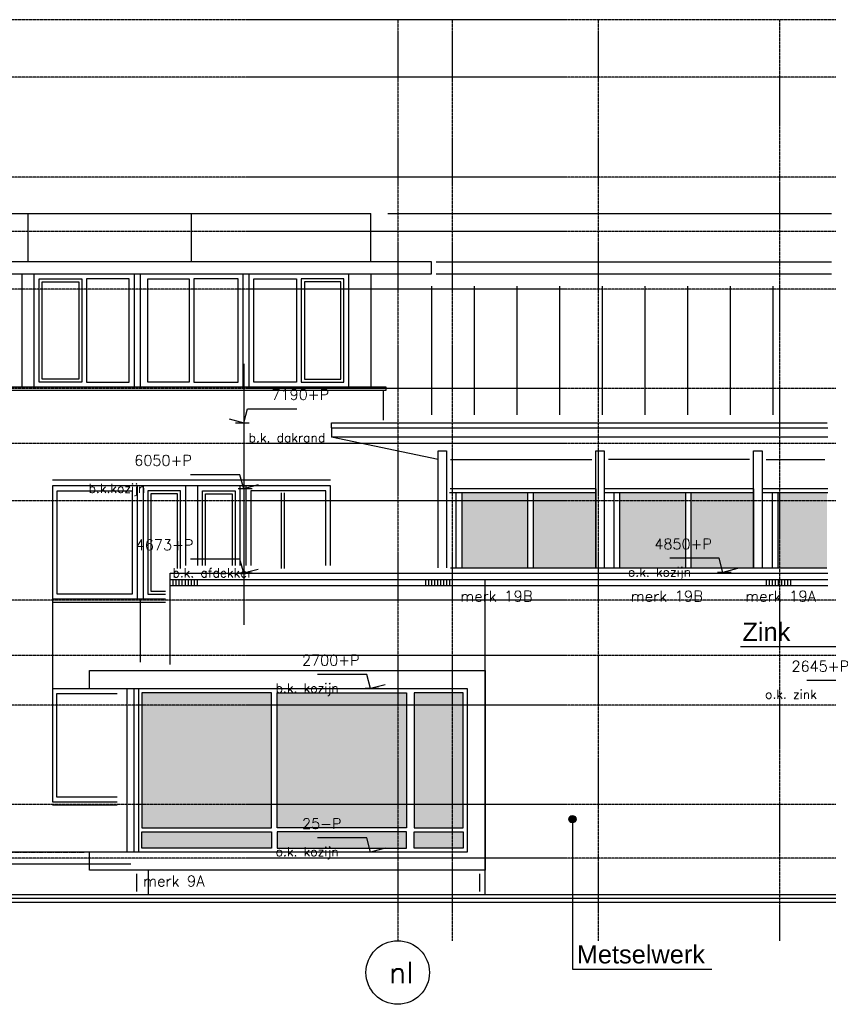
# Model space of a CAD drawing. Extents: x -541908 to 43837, y -41121 to 66863.
# Tile 38 of 41: x -38169 to -24803, y -37917 to -21653. Entities that reach past the tile are written whole.
import ezdxf

# ---------------------------------------------------------------- set-up
doc = ezdxf.new("R2010")
doc.units = 0
doc.header["$LTSCALE"] = 10
doc.header["$MEASUREMENT"] = 0
for name, pattern in [('DASHDOT', [1, 0.5, -0.25, 0, -0.25]), ('DD1', [2.66667, 1.66667, -0.5, 0, -0.5]), ('HIDDEN', [0.375, 0.25, -0.125])]:
    doc.linetypes.add(name, pattern=pattern)
doc.layers.get('0').update_dxf_attribs({"linetype": 'CONTINUOUS'})
for name, color, linetype in [('_DILLATATIES', 8, 'HIDDEN'), ('_GEVELBESTAAND', 7, 'CONTINUOUS'), ('_MATERIAAL_GEVELS', 3, 'CONTINUOUS'), ('A--01A1_ACEER', 1, 'CONTINUOUS'), ('A--L$1A-_RASTER_NR_06', 81, 'CONTINUOUS'), ('A--L$1A-_RASTER_NR_10', 171, 'CONTINUOUS'), ('A--L$7A-_STRAMIEN', 1, 'DASHDOT'), ('A--L$7A1-_STRAMIEN', 1, 'CONTINUOUS'), ('A--L$7A3-_STRAMIEN', 3, 'CONTINUOUS'), ('A--L$7AC3-_STRAMIEN', 3, 'DASHDOT'), ('A--L21G1_BUITENWAND', 1, 'CONTINUOUS'), ('A--L21G2_BUITENWAND', 2, 'CONTINUOUS'), ('A--L21G3_BUITENWAND', 3, 'CONTINUOUS'), ('A--L21GC3_BUITENWAND', 3, 'HIDDEN'), ('A--L31G1_BUITENKOZIJN', 1, 'CONTINUOUS'), ('A--L31G2_BUITENKOZIJN', 2, 'CONTINUOUS'), ('A--M01A1_MAATVOERING', 1, 'CONTINUOUS'), ('A--M01B1_HOOGTE_MAATV', 1, 'CONTINUOUS'), ('A--T$7A8-_STRAMIEN', 8, 'DASHDOT'), ('A--T01B2_HOOGTE_MAATV', 2, 'CONTINUOUS'), ('A--T01B3_HOOGTE_MAATV', 3, 'CONTINUOUS'), ('STRAMIEN', 1, 'DD1'), ('TEKST_KOZIJNMERK', 2, 'CONTINUOUS')]:
    doc.layers.add(name, color=color, linetype=linetype)
doc.styles.add('HIEMSTRA', font='romans.shx')
doc.styles.add('HOOGTEXT', font='ROMANS.shx', dxfattribs={"height": 2.5})
doc.styles.add('PRES35', font='ARIALBD0.TTF', dxfattribs={"height": 3.5})

# ---------------------------------------------------------------- blocks, each defined once
blk = doc.blocks.new('HOOGTEP')
at = {"layer": 'A--M01A1_MAATVOERING'}
for p, q in [((0, 0), (0.62, 2.33)), ((0.62, 2.33), (8.79, 2.33)), ((-2.41, 0.65), (0, 0))]:
    blk.add_line(p, q, dxfattribs=at)
at = {"layer": 'A--M01B1_HOOGTE_MAATV'}
blk.add_line((-1.38, 0), (0.91, 0), dxfattribs=at)
at = {"layer": 'A--T01B2_HOOGTE_MAATV', "style": 'HOOGTEXT', "flags": 4}
blk.add_attdef('TEKST', (1.84, -0.67), '', height=1.5, dxfattribs=at)
at = {"layer": 'A--T01B3_HOOGTE_MAATV', "style": 'HOOGTEXT', "flags": 4}
blk.add_attdef('HOOGTE', (1.67, 3.82), '', height=1.75, dxfattribs=at)

msp = doc.modelspace()

# ---------------------------------------------------------------- hatches: boundary and pattern name
at = {"layer": '_MATERIAAL_GEVELS'}
msp.add_hatch(color=1, dxfattribs=at).paths.add_polyline_path([(-28972.9, -34857.7, 1), (-29092.9, -34857.7, 1)])
at = {"layer": 'A--L$1A-_RASTER_NR_06'}
h = msp.add_hatch(color=256, dxfattribs=at)
h.paths.add_polyline_path([(-24825.9, -29602.7), (-24825.9, -29469.5), (-25631.2, -29469.5), (-25631.2, -29602.7)])
h.paths.add_polyline_path([(-25631.2, -30707.7), (-24825.9, -30707.7), (-24825.9, -29602.7), (-25631.2, -29602.7)])
h.paths.add_polyline_path([(-26037.6, -29602.7), (-26037.6, -29469.5), (-27068.4, -29469.5), (-27068.4, -29602.7)])
h.paths.add_polyline_path([(-26037.6, -30707.7), (-26037.6, -29602.7), (-27068.4, -29602.7), (-27068.4, -30707.7)])
h.paths.add_polyline_path([(-28248.1, -29602.7), (-28248.1, -30707.7), (-27160.2, -30707.7), (-27160.2, -29602.7)])
h.paths.add_polyline_path([(-28248.1, -29469.5), (-28248.1, -29602.7), (-27160.2, -29602.7), (-27160.2, -29469.5)])
h.paths.add_polyline_path([(-28645.6, -29469.5), (-29676.9, -29469.5), (-29676.9, -29602.7), (-28645.6, -29602.7)])
h.paths.add_polyline_path([(-29676.9, -29602.7), (-29676.9, -30707.7), (-28645.6, -30707.7), (-28645.6, -29602.7)])
h.paths.add_polyline_path([(-30856.6, -29602.7), (-30856.6, -30707.7), (-29768.7, -30707.7), (-29768.7, -29602.7)])
h.paths.add_polyline_path([(-30856.6, -29469.5), (-30856.6, -29602.7), (-29768.7, -29602.7), (-29768.7, -29469.5)])
at = {"layer": 'A--L$1A-_RASTER_NR_10'}
h = msp.add_hatch(color=256, dxfattribs=at)
h.paths.add_polyline_path([(-31650.2, -35002.9), (-30839.2, -35002.9), (-30839.2, -32769.8), (-31650.2, -32769.8)])
h.paths.add_polyline_path([(-34008.8, -35002.9), (-34008.8, -32769.8), (-36150.2, -32769.8), (-36150.2, -35002.8)])
h.paths.add_polyline_path([(-34008.8, -35335.8), (-34008.8, -35069.9), (-36150.2, -35069.8), (-36150.2, -35335.8)])
h.paths.add_polyline_path([(-30839.2, -35335.8), (-30839.2, -35069.9), (-31650.2, -35069.9), (-31650.2, -35335.8)])
h = msp.add_hatch(color=256, dxfattribs=at)
h.paths.add_polyline_path([(-31772.5, -35069.8), (-33913.8, -35069.9), (-33913.8, -35335.8), (-31772.5, -35335.8)])
edge = h.paths.add_edge_path()
edge.add_line((-31772.3, -35002.8), (-33913.8, -35002.9))
edge.add_line((-33913.8, -35002.9), (-33913.8, -32769.8))
edge.add_line((-33913.8, -32769.8), (-31772.5, -32769.8))
edge.add_line((-31772.5, -32769.8), (-31772.5, -35002.8))
h = msp.add_hatch(color=256, dxfattribs=at)
h.paths.add_polyline_path([(-31772.5, -32977.7), (-33913.8, -32977.7), (-33913.8, -34617.7), (-31772.5, -34617.7)])
h.paths.add_polyline_path([(-31772.5, -32769.8), (-33913.8, -32769.8), (-33913.8, -32977.7), (-31772.5, -32977.7)])
h.paths.add_polyline_path([(-31772.5, -34617.7), (-33913.8, -34617.7), (-33913.8, -35002.9), (-31772.5, -35002.8)])

# ---------------------------------------------------------------- linework, layer by layer
at = {"layer": '_DILLATATIES'}
msp.add_line((-30472.2, -36102.8, 8.4), (-30472.2, -30897.7, -10.7), dxfattribs=at)
at = {"layer": '_GEVELBESTAAND'}
for p, q in [((-48993.9, -24852.8, -10.7), (-32361.9, -24852.8, -10.7)), ((-38028.6, -25652.8, -10.7), (-38028.6, -24852.8, -10.7)), ((-35328.6, -25652.8, -10.7), (-35328.6, -24852.8, -10.7)), ((-32361.9, -25652.8, -10.7), (-32361.9, -24852.8, -10.7)), ((-31361.9, -25852.8, -10.7), (-31361.9, -25652.8, -10.7)), ((-38128.6, -27722.8, -10.7), (-38128.6, -25852.8, -10.7)), ((-37928.6, -27722.8, -10.7), (-37928.6, -25852.8, -10.7)), ((-36278.6, -25852.8, -10.7), (-36278.6, -27722.8, -10.7)), ((-36178.6, -25852.8, -10.7), (-36178.6, -27722.8, -10.7)), ((-34478.6, -25852.8, -10.7), (-34478.6, -27722.8, -10.7)), ((-34378.6, -25852.8, -10.7), (-34378.6, -27722.8, -10.7)), ((-32728.6, -27722.8, -10.7), (-32728.6, -25852.8, -10.7)), ((-32361.9, -25852.8, -10.7), (-32361.9, -27722.8, -10.7)), ((-32161.9, -27772.8, -10.7), (-32161.9, -28265.8, -10.7)), ((-36228.6, -29352.8, -10.7), (-36228.6, -31222.8, -10.7)), ((-36128.6, -29352.8, -10.7), (-36128.6, -31222.8, -10.7)), ((-35428.6, -29352.8, -10.7), (-35428.6, -30671.2, -11.6)), ((-35228.6, -29352.8, -10.7), (-35228.6, -30671.2, -11.6)), ((-34528.6, -29352.8, -10.7), (-34528.6, -30669.9, -11.6)), ((-34428.6, -29352.8, -10.7), (-34428.6, -30669.9, -11.6)), ((-35760.6, -31222.8, -10.7), (-37632.4, -31222.8, -10.7)), ((-37628.6, -32702.8, -10.7), (-37015.1, -32702.8, -10.7))]:
    msp.add_line(p, q, dxfattribs=at)
at = {"layer": '_GEVELBESTAAND', "color": 1}
for p, q in [((-37628.6, -29252.8, -10.7), (-33028.6, -29252.8, -10.7)), ((-36178.6, -31222.8, -10.7), (-36178.6, -32262.7, -10.7)), ((-37632.4, -31272.8, -10.7), (-35760.6, -31272.8, -10.7)), ((-37628.6, -34622.8, -10.7), (-36559.6, -34622.8, -10.7)), ((-36329.6, -35402.8, -10.7), (-49168.9, -35402.8, -10.7)), ((-36329.6, -35602.8, -10.7), (-49168.9, -35602.8, -10.7))]:
    msp.add_line(p, q, dxfattribs=at)
at = {"layer": '_GEVELBESTAAND', "elevation": -10.7}
msp.add_lwpolyline([(-31361.9, -25652.8), (-50193.9, -25652.8), (-50193.9, -25852.8), (-31361.9, -25852.8)], dxfattribs=at)
at = {"layer": '_GEVELBESTAAND', "color": 1, "elevation": -10.7}
for points in [[(-37848.6, -25932.8), (-37143.6, -25932.8), (-37143.6, -27642.8), (-37848.6, -27642.8)], [(-37798.6, -25982.8), (-37193.6, -25982.8), (-37193.6, -27592.8), (-37798.6, -27592.8)], [(-36358.6, -25932.8), (-37063.6, -25932.8), (-37063.6, -27642.8), (-36358.6, -27642.8)], [(-36048.6, -25932.8), (-35368.6, -25932.8), (-35368.6, -27642.8), (-36048.6, -27642.8)], [(-34558.6, -25932.8), (-35288.6, -25932.8), (-35288.6, -27642.8), (-34558.6, -27642.8)], [(-34298.6, -25932.8), (-33593.6, -25932.8), (-33593.6, -27642.8), (-34298.6, -27642.8)], [(-32808.6, -25932.8), (-33513.6, -25932.8), (-33513.6, -27642.8), (-32808.6, -27642.8)], [(-32858.6, -25982.8), (-33463.6, -25982.8), (-33463.6, -27592.8), (-32858.6, -27592.8)], [(-36308.6, -29432.8), (-36308.6, -31142.8), (-37548.6, -31142.8), (-37548.6, -29432.8)]]:
    msp.add_lwpolyline(points, close=True, dxfattribs=at)
at = {"layer": '_GEVELBESTAAND', "color": 2, "elevation": -10.7}
msp.add_lwpolyline([(-32111.9, -27722.8), (-49243.9, -27722.8), (-49243.9, -27772.8), (-32111.9, -27772.8)], close=True, dxfattribs=at)
msp.add_lwpolyline([(-33028.6, -30669.9), (-33028.6, -29352.8), (-37628.6, -29352.8), (-37628.6, -34572.8), (-36559.6, -34572.8)], dxfattribs=at)
at = {"layer": '_GEVELBESTAAND', "color": 1, "elevation": -10.7}
for points in [[(-35508.6, -30717.7), (-35508.6, -29432.8), (-36048.6, -29432.8), (-36048.6, -31142.8), (-35760.6, -31142.8)], [(-35148.6, -30669.9), (-35148.6, -29432.8), (-34608.6, -29432.8), (-34608.6, -30669.9)], [(-33108.6, -30669.9), (-33108.6, -29432.8), (-34348.6, -29432.8), (-34348.6, -30669.9)], [(-35558.6, -30717.7), (-35558.6, -29482.8), (-35998.6, -29482.8), (-35998.6, -31092.8), (-35760.6, -31092.8)], [(-35098.6, -30669.9), (-35098.6, -29482.8), (-34658.6, -29482.8), (-34658.6, -30669.9)], [(-36559.6, -34492.8), (-37552.4, -34492.8), (-37552.4, -32782.8), (-36559.6, -32782.8)]]:
    msp.add_lwpolyline(points, dxfattribs=at)
at = {"layer": '_GEVELBESTAAND', "color": 4, "linetype": 'Continuous', "ltscale": 10, "elevation": -10.7}
msp.add_lwpolyline([(-60699.7, -36102.8), (-27228.6, -36102.8)], dxfattribs=at)
at = {"layer": '_MATERIAAL_GEVELS', "color": 1}
for p, q in [((-24130.7, -32010.9, 8.4), (-26252.5, -32010.2, 8.4)), ((-29032.9, -37337.8, 8.4), (-26729.3, -37337.8, 8.4))]:
    msp.add_line(p, q, dxfattribs=at)
at = {"layer": '_MATERIAAL_GEVELS', "color": 1, "elevation": 8.4}
msp.add_lwpolyline([(-29032.9, -34857.7), (-29032.9, -37337.8)], dxfattribs=at)
at = {"layer": '_MATERIAAL_GEVELS', "color": 1}
msp.add_circle((-29032.9, -34857.7, 8.4), 60, dxfattribs=at)
at = {"layer": 'A--01A1_ACEER'}
for p, q in [((-34466.1, -27338.8, -11.6), (-34466.1, -31649.8, -11.6)), ((-30951.6, -30707.7, -9.7), (-30951.6, -29469.5, -12.8)), ((-30856.6, -30707.7, -9.7), (-30856.6, -29469.5, -12.8)), ((-31050.5, -30707.7, -9.7), (-24825.9, -30707.7, -9.7))]:
    msp.add_line(p, q, dxfattribs=at)
at = {"layer": 'A--L$7A-_STRAMIEN'}
for p, q in [((-31920.2, -21652.7, -9.7), (-31920.2, -36867, -9.7)), ((-31020.2, -21652.7, -9.7), (-31020.2, -36867, -9.7)), ((-28605.2, -21652.7, -9.7), (-28605.2, -36867, -9.7)), ((-25605.2, -36867, -9.7), (-25605.2, -21652.7, -9.7))]:
    msp.add_line(p, q, dxfattribs=at)
at = {"layer": 'A--L$7A1-_STRAMIEN'}
msp.add_circle((-31920.2, -37392, -9.7), 525, dxfattribs=at)
at = {"layer": 'A--L$7AC3-_STRAMIEN'}
for p, q in [((10152.1, -21652.7, -11.6), (-57880.3, -21652.7, -11.6)), ((10152.1, -25152.7, -11.6), (-57880.3, -25152.7, -11.6)), ((10152.1, -28652.7, -11.6), (-57880.3, -28652.7, -11.6)), ((10152.1, -32152.7, -11.6), (-57880.3, -32152.7, -11.6)), ((10152.1, -35502.7, -11.6), (-57880.3, -35502.7, -11.6))]:
    msp.add_line(p, q, dxfattribs=at)
at = {"layer": 'A--L21G1_BUITENWAND'}
for p, q in [((-32081.9, -24852.8, -10.7), (-24751.4, -24852.8, -10.7)), ((-31285.7, -25652.8, -10.7), (-24751.4, -25652.8, -10.7)), ((-31285.7, -25852.8, -10.7), (-24751.4, -25852.8, -10.7)), ((-31361.9, -26055.9, -10.7), (-31361.9, -28182.3, -10.7)), ((-30656.9, -26055.9, -10.7), (-30656.9, -28182.3, -10.7)), ((-29951.9, -26055.9, -10.7), (-29951.9, -28182.3, -10.7)), ((-29246.9, -26055.9, -10.7), (-29246.9, -28182.3, -10.7)), ((-28541.9, -26055.9, -10.7), (-28541.9, -28182.3, -10.7)), ((-27836.9, -26055.9, -10.7), (-27836.9, -28182.3, -10.7)), ((-27131.9, -26055.9, -10.7), (-27131.9, -28182.3, -10.7)), ((-26426.9, -26055.9, -10.7), (-26426.9, -28182.3, -10.7)), ((-25721.9, -26055.9, -10.7), (-25721.9, -28182.3, -10.7)), ((-35630.6, -30997.7, -10.6), (-35630.6, -30897.7, -10.6)), ((-35580.6, -30997.7, -10.6), (-35580.6, -30897.7, -10.6)), ((-35530.6, -30997.7, -10.6), (-35530.6, -30897.7, -10.6)), ((-35480.6, -30997.8, -10.6), (-35480.6, -30897.8, -10.6)), ((-35430.6, -30997.8, -10.6), (-35430.6, -30897.8, -10.6)), ((-35380.6, -30997.8, -10.6), (-35380.6, -30897.8, -10.6)), ((-35330.6, -30997.8, -10.6), (-35330.6, -30897.8, -10.6)), ((-35280.6, -30997.8, -10.6), (-35280.6, -30897.8, -10.6)), ((-35230.6, -30997.8, -10.6), (-35230.6, -30897.8, -10.6)), ((-31456.4, -30997.7, -28.7), (-31456.4, -30897.7, -28.7)), ((-31406.4, -30997.7, -28.7), (-31406.4, -30897.7, -28.7)), ((-31356.4, -30997.7, -28.7), (-31356.4, -30897.7, -28.7)), ((-31306.4, -30997.8, -28.7), (-31306.4, -30897.8, -28.7)), ((-31256.4, -30997.8, -28.7), (-31256.4, -30897.8, -28.7)), ((-31206.4, -30997.8, -28.7), (-31206.4, -30897.8, -28.7)), ((-31156.4, -30997.8, -28.7), (-31156.4, -30897.8, -28.7)), ((-31106.4, -30997.8, -28.7), (-31106.4, -30897.8, -28.7)), ((-31056.4, -30997.8, -28.7), (-31056.4, -30897.8, -28.7)), ((-25823.6, -30997.7, -10.6), (-25823.6, -30897.7, -10.6)), ((-25773.6, -30997.7, -10.6), (-25773.6, -30897.7, -10.6)), ((-25723.6, -30997.7, -10.6), (-25723.6, -30897.7, -10.6)), ((-25673.7, -30997.8, -10.6), (-25673.7, -30897.8, -10.6)), ((-25623.7, -30997.8, -10.6), (-25623.7, -30897.8, -10.6)), ((-25573.7, -30997.8, -10.6), (-25573.7, -30897.8, -10.6)), ((-25523.7, -30997.8, -10.6), (-25523.7, -30897.8, -10.6)), ((-25473.7, -30997.8, -10.6), (-25473.7, -30897.8, -10.6)), ((-25423.7, -30997.8, -10.6), (-25423.7, -30897.8, -10.6))]:
    msp.add_line(p, q, dxfattribs=at)
at = {"layer": 'A--L21G2_BUITENWAND'}
for p, q in [((-33016.7, -28394.5, -9.7), (-33016.7, -28312.7, -9.7)), ((-33016.7, -28312.7, -11.6), (-24824.1, -28312.7, -11.6)), ((-33016.7, -28394.5, -11.4), (-33016.7, -28551.1, -11.4)), ((-24811.6, -28551.1, -12.4), (-33016.7, -28551.1, -11.4)), ((-31253.6, -28920.1, -11.6), (-33016.7, -28551.1, -11.4)), ((-31048.2, -28920.1, -9.7), (-28712.2, -28920.1, -9.7)), ((-26103, -28920.1, -9.7), (-28439, -28920.1, -9.7)), ((-25832.2, -28920.1, -9.7), (-24858.7, -28920.1, -9.7)), ((-28645.6, -29402.5, -12.8), (-31052.7, -29402.5, -11.2)), ((-26037.6, -29402.5, -12.8), (-28505.6, -29402.5, -12.8)), ((-24811.6, -29402.5, -13.8), (-25897.6, -29402.5, -12.8)), ((-35680.6, -30897.7, -10.6), (-24811.6, -30897.7, -11.6)), ((-35680.6, -30997.7, -10.6), (-24811.6, -30997.7, -11.6))]:
    msp.add_line(p, q, dxfattribs=at)
at = {"layer": 'A--L21G2_BUITENWAND', "elevation": -10.7}
msp.add_lwpolyline([(-33016.7, -28394.5), (-24811.6, -28394.5)], dxfattribs=at)
at = {"layer": 'A--L21G3_BUITENWAND'}
for p, q in [((-37015.5, -32702.8, -10.7), (-37015.5, -32402.8, -10.7)), ((-37015.1, -35702.8, -10.7), (-37015.5, -35402.8, -10.7)), ((-36237.4, -35762.8, -10.7), (-36237.4, -36052.8, -10.7)), ((-30570.4, -35762.8, 8.4), (-30570.4, -36052.8, 8.4)), ((-61721.3, -36102.8, -10.7), (11875.9, -36102.8, -10.7)), ((-63721.3, -36227.8, -10.7), (11875.9, -36227.8, -10.7)), ((-62721.3, -36162.8, -10.7), (11875.9, -36162.8, -10.7))]:
    msp.add_line(p, q, dxfattribs=at)
at = {"layer": 'A--L21G3_BUITENWAND', "elevation": -10.7}
for points in [[(-35680.6, -32302.8), (-35680.6, -30797.7), (-24811.6, -30797.7)], [(-37015.5, -32402.8), (-30472.2, -32402.8), (-30472.2, -35702.8), (-37015.1, -35702.8)], [(-37015.5, -32702.8), (-30772.2, -32702.8), (-30772.2, -35402.8), (-37015.1, -35402.8)]]:
    msp.add_lwpolyline(points, dxfattribs=at)
at = {"layer": 'A--L21GC3_BUITENWAND'}
for p, q in [((-30472.2, -36102.8, -10.7), (-30472.2, -30897.7, -10.7)), ((-36037.4, -36107, -29), (-36037.4, -35702.8, -29))]:
    msp.add_line(p, q, dxfattribs=at)
at = {"layer": 'A--L31G1_BUITENKOZIJN'}
for p, q in [((-28645.3, -29402.5, -12.8), (-28645.3, -30715, -10.6)), ((-28505.6, -29402.5, -12.8), (-28505.6, -30715, -10.6)), ((-26037.6, -29402.5, -12.8), (-26037.6, -30715, -10.6)), ((-25897.9, -29402.5, -12.8), (-25897.9, -30715, -10.6)), ((-33849.1, -29469.5, -11.6), (-33849.1, -30719.7, -11.6)), ((-33796.4, -29469.5, -11.6), (-33796.4, -30719.7, -11.6)), ((-28645.3, -29469.5, -12.8), (-31064.1, -29469.5, -13.7)), ((-29768.7, -30707.7, -10.1), (-29768.7, -29469.5, -13.2)), ((-29676.9, -30707.7, -10.1), (-29676.9, -29469.5, -13.2)), ((-26037.6, -29469.5, -12.8), (-28505.6, -29469.5, -12.8)), ((-28343.1, -30707.7, -9.7), (-28343.1, -29469.5, -12.8)), ((-28248.1, -30707.7, -9.7), (-28248.1, -29469.5, -12.8)), ((-27160.2, -30707.7, -10), (-27160.2, -29469.5, -13.2)), ((-27068.4, -30707.7, -10), (-27068.4, -29469.5, -13.2)), ((-24811.6, -29469.5, -13.8), (-25897.9, -29469.5, -12.8)), ((-25726.2, -30707.7, -9.7), (-25726.2, -29469.5, -12.8)), ((-25631.2, -30707.7, -9.7), (-25631.2, -29469.5, -12.8))]:
    msp.add_line(p, q, dxfattribs=at)
for points, elevation in [([(-31253.6, -30707.7), (-31253.6, -28774.3), (-31113.6, -28774.3), (-31113.6, -30707.7)], -9.7), ([(-28645.6, -30707.7), (-28645.6, -28774.3), (-28505.6, -28774.3), (-28505.6, -30707.7)], -10.7), ([(-26037.6, -30707.7), (-26037.6, -28774.3), (-25897.6, -28774.3), (-25897.6, -30707.7)], -10.7), ([(-36150.4, -35002.8), (-34008.8, -35002.9), (-34008.8, -32769.8), (-36150.2, -32769.8), (-36150.2, -35002.8)], -10.7), ([(-31772.3, -35002.8), (-33913.8, -35002.9), (-33913.8, -32769.8), (-31772.5, -32769.8), (-31772.5, -35002.8)], -10.7), ([(-31650.2, -35002.9), (-30839.2, -35002.9), (-30839.2, -32769.8), (-31650.2, -32769.8), (-31650.2, -35002.9)], -10.7)]:
    msp.add_lwpolyline(points, dxfattribs=dict(at, elevation=elevation))
at = {"layer": 'A--L31G1_BUITENKOZIJN', "elevation": -10.7}
for points in [[(-36150.2, -35069.8), (-34008.8, -35069.9), (-34008.8, -35335.8), (-36150.2, -35335.8)], [(-31772.5, -35069.8), (-33913.8, -35069.9), (-33913.8, -35335.8), (-31772.5, -35335.8)], [(-31650.2, -35069.9), (-30839.2, -35069.9), (-30839.2, -35335.8), (-31650.2, -35335.8)]]:
    msp.add_lwpolyline(points, close=True, dxfattribs=at)
at = {"layer": 'A--L31G2_BUITENKOZIJN'}
for p, q in [((-36400.2, -32702.8, -10.7), (-36400.2, -35402.8, -10.7)), ((-36280.7, -32702.8, -10.7), (-36280.7, -35402.8, -10.7)), ((-36205.7, -32702.8, -10.7), (-36205.7, -35402.8, -10.7)), ((-36150.2, -32769.8, -10.7), (-36150.2, -35002.8, -10.7))]:
    msp.add_line(p, q, dxfattribs=at)
at = {"layer": 'A--T$7A8-_STRAMIEN', "color": 8}
for p, q in [((10152.1, -22602.7, -11.6), (-57880.3, -22602.7, -11.6)), ((10152.1, -24252.7, -11.6), (-57880.3, -24252.7, -11.6)), ((10152.1, -26102.7, -11.6), (-57880.3, -26102.7, -11.6)), ((10152.1, -27742.7, -11.6), (-57880.3, -27742.7, -11.6)), ((10152.1, -29602.7, -11.6), (-57880.3, -29602.7, -11.6)), ((10152.1, -31242.7, -11.6), (-57880.3, -31242.7, -11.6)), ((10152.1, -32977.7, -11.6), (-57880.3, -32977.7, -11.6)), ((10152.1, -34617.7, -11.6), (-57880.3, -34617.7, -11.6))]:
    msp.add_line(p, q, dxfattribs=at)
at = {"layer": 'STRAMIEN', "ltscale": 5}
msp.add_line((-54268, -35402.8, -10.7), (-37094.6, -35402.8, -10.7), dxfattribs=at)

# ---------------------------------------------------------------- block references
ref = msp.add_blockref('HOOGTEP', (-34466.1, -28312.7, -11.6), dxfattribs=dict(xscale=100, yscale=100, zscale=100))
ref.add_attrib('TEKST', 'b.k. dakrand', (-34384.6, -28630.8, -11.6), dxfattribs={"layer": 'A--T01B2_HOOGTE_MAATV', "height": 150, "style": 'HOOGTEXT', "flags": 4})
ref.add_attrib('HOOGTE', '7190+P', (-34007.2, -27930.8, -11.6), dxfattribs={"layer": 'A--T01B3_HOOGTE_MAATV', "height": 175, "style": 'HOOGTEXT', "flags": 4})
ref = msp.add_blockref('HOOGTEP', (-34466.1, -29402.7, -11.6), dxfattribs=dict(xscale=-100, yscale=100, zscale=100))
ref.add_attrib('TEKST', 'b.k.kozijn', (-37028.7, -29469.9, -11.6), dxfattribs={"layer": 'A--T01B2_HOOGTE_MAATV', "height": 150, "style": 'HOOGTEXT', "flags": 4})
ref.add_attrib('HOOGTE', '6050+P', (-36275.1, -29020.8, -11.6), dxfattribs={"layer": 'A--T01B3_HOOGTE_MAATV', "height": 175, "style": 'HOOGTEXT', "flags": 4})
ref = msp.add_blockref('HOOGTEP', (-34466.1, -30797.7, -11.6), dxfattribs=dict(xscale=-100, yscale=100, zscale=100))
ref.add_attrib('TEKST', 'b.k. afdekker', (-35643, -30864.9, -11.6), dxfattribs={"layer": 'A--T01B2_HOOGTE_MAATV', "height": 150, "style": 'HOOGTEXT', "flags": 4})
ref.add_attrib('HOOGTE', '4673+P', (-36250.1, -30415.8, -11.6), dxfattribs={"layer": 'A--T01B3_HOOGTE_MAATV', "height": 175, "style": 'HOOGTEXT', "flags": 4})
ref = msp.add_blockref('HOOGTEP', (-26545.2, -30782.6, -10.7), dxfattribs=dict(xscale=-100, yscale=100, zscale=100))
ref.add_attrib('TEKST', 'o.k. kozijn', (-28114.9, -30849.7, -10.7), dxfattribs={"layer": 'A--T01B2_HOOGTE_MAATV', "height": 150, "style": 'HOOGTEXT', "flags": 4})
ref.add_attrib('HOOGTE', '4850+P', (-27679.1, -30400.6, -10.7), dxfattribs={"layer": 'A--T01B3_HOOGTE_MAATV', "height": 175, "style": 'HOOGTEXT', "flags": 4})
ref = msp.add_blockref('HOOGTEP', (-32368.3, -32702.8, -10.7), dxfattribs=dict(xscale=-100, yscale=100, zscale=100))
ref.add_attrib('TEKST', 'b.k. kozijn', (-33938, -32769.9, -10.7), dxfattribs={"layer": 'A--T01B2_HOOGTE_MAATV', "height": 150, "style": 'HOOGTEXT', "flags": 4})
ref.add_attrib('HOOGTE', '2700+P', (-33502.2, -32320.9, -10.7), dxfattribs={"layer": 'A--T01B3_HOOGTE_MAATV', "height": 175, "style": 'HOOGTEXT', "flags": 4})
ref = msp.add_blockref('HOOGTEP', (-24278.2, -32802.7, -10.7), dxfattribs=dict(xscale=-100, yscale=100, zscale=100))
ref.add_attrib('TEKST', 'o.k. zink', (-25847.9, -32869.9, -10.7), dxfattribs={"layer": 'A--T01B2_HOOGTE_MAATV', "height": 150, "style": 'HOOGTEXT', "flags": 4})
ref.add_attrib('HOOGTE', '2645+P', (-25412.2, -32420.8, -10.7), dxfattribs={"layer": 'A--T01B3_HOOGTE_MAATV', "height": 175, "style": 'HOOGTEXT', "flags": 4})
ref = msp.add_blockref('HOOGTEP', (-32368.3, -35402.8, -10.7), dxfattribs=dict(xscale=-100, yscale=100, zscale=100))
ref.add_attrib('TEKST', 'o.k. kozijn', (-33938, -35469.9, -10.7), dxfattribs={"layer": 'A--T01B2_HOOGTE_MAATV', "height": 150, "style": 'HOOGTEXT', "flags": 4})
ref.add_attrib('HOOGTE', '25-P', (-33502.2, -35020.9, -10.7), dxfattribs={"layer": 'A--T01B3_HOOGTE_MAATV', "height": 175, "style": 'HOOGTEXT', "flags": 4})

# ---------------------------------------------------------------- texts
at = {"layer": '_MATERIAAL_GEVELS', "style": 'PRES35'}
for s, p in [('Zink', (-26222.8, -31914.7, 8.4)), ('Metselwerk', (-28960.7, -37241.6, 8.4))]:
    msp.add_text(s, height=300, dxfattribs=at).set_placement(p)
at = {"layer": 'A--L$7A3-_STRAMIEN', "style": 'HIEMSTRA'}
msp.add_text('nI', height=350, dxfattribs=at).set_placement((-32067.7, -37566.9, -9.7))
at = {"layer": 'TEKST_KOZIJNMERK', "style": 'HIEMSTRA'}
for s, p in [('merk 19B', (-30886, -31265.2, -11)), ('merk 19B', (-28069, -31265.2, -11)), ('merk 19A', (-26177, -31265.2, -11)), ('merk 9A', (-36129.5, -35970, -10.7))]:
    msp.add_text(s, height=180, dxfattribs=at).set_placement(p)

doc.saveas('drawing.dxf')
